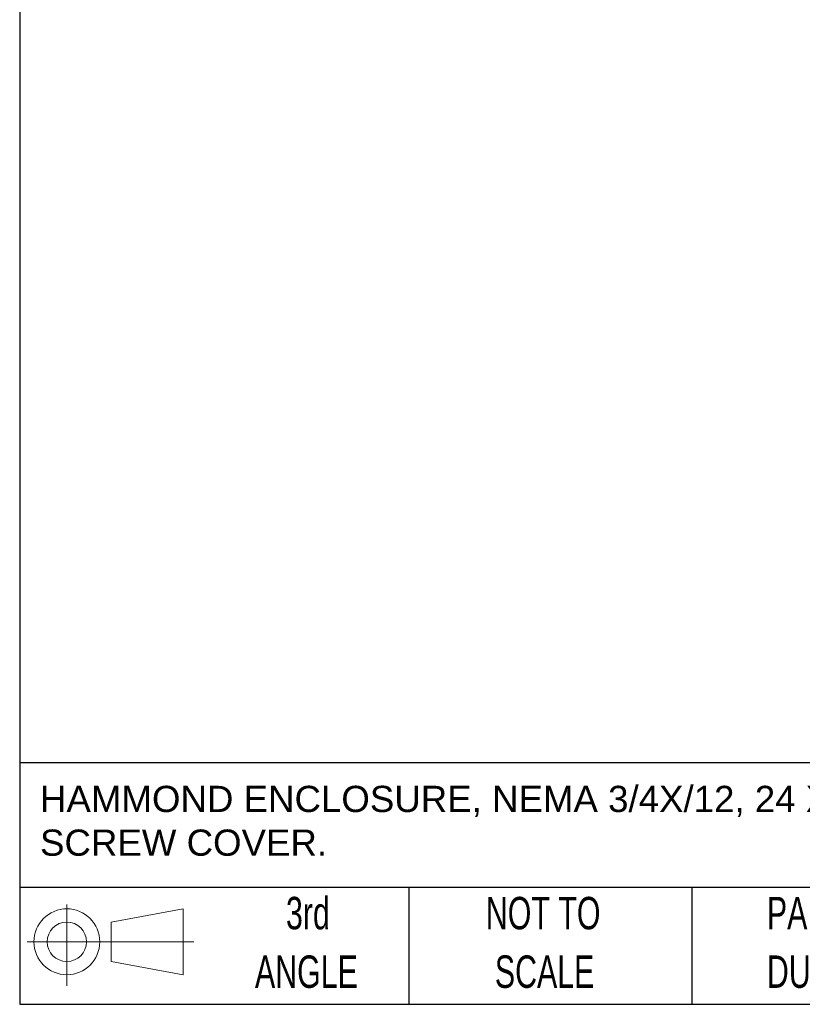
# Model space of a CAD drawing. Header units: inches. Extents: x 0 to 126, y 0 to 96.
# Tile 1 of 18: x 0 to 24, y 0 to 30. Entities that reach past the tile are written whole.
import ezdxf

# ---------------------------------------------------------------- set-up
doc = ezdxf.new("R2010")
doc.units = ezdxf.units.IN
doc.header["$MEASUREMENT"] = 0
doc.layers.get('0').update_dxf_attribs({"linetype": 'CONTINUOUS'})
doc.layers.add('TEXT', color=140, linetype='CONTINUOUS', lineweight=25)
doc.styles.add('SLDTEXTSTYLE0', font='TXT', dxfattribs={"width": 0.7})

# ---------------------------------------------------------------- blocks, each defined once
blk = doc.blocks.new('Block11')
at = {"color": 7, "linetype": 'Continuous', "lineweight": 18}
for p, q in [((2.588, 5.311), (2.588, 0)), ((5.48, 4.167), (10.175, 5.032)), ((10.175, 5.032), (10.175, 0.732)), ((5.48, 1.596), (5.48, 4.167)), ((0, 2.882), (10.874, 2.882)), ((5.48, 1.596), (10.175, 0.732))]:
    blk.add_line(p, q, dxfattribs=at)
for radius in [2.15, 1.286]:
    blk.add_circle((2.588, 2.882), radius, dxfattribs=at)
blk = doc.blocks.new('Block12')
at = {"color": 7, "linetype": 'Continuous'}
blk.add_blockref('Block11', (0, 0), dxfattribs=at)
blk = doc.blocks.new('SW_NOTE_0_3')
at = {"layer": 'TEXT', "color": 0, "char_height": 2.11667, "attachment_point": 1, "style": 'SLDTEXTSTYLE0'}
for s, insert in [('PART DIMENSIONS MAY DIFFER SLIGHTLY', (0, 2.729)), ("DUE TO MANUFACTURER'S VARIANCES", (0, -1.094))]:
    blk.add_mtext(s, dxfattribs=dict(at, insert=insert))
blk = doc.blocks.new('SW_NOTE_0_4')
at = {"layer": 'TEXT', "color": 0, "char_height": 2.1167, "attachment_point": 2, "style": 'SLDTEXTSTYLE0'}
for s, insert in [('NOT TO', (5.259, 2.729)), ('SCALE', (5.355, -1.094))]:
    blk.add_mtext(s, dxfattribs=dict(at, insert=insert))
blk = doc.blocks.new('SW_NOTE_0_5')
at = {"layer": 'TEXT', "color": 0, "char_height": 2.1167, "attachment_point": 2, "style": 'SLDTEXTSTYLE0'}
for s, insert in [('3rd', (2.315, 2.729)), ('ANGLE', (2.218, -1.094))]:
    blk.add_mtext(s, dxfattribs=dict(at, insert=insert))

msp = doc.modelspace()

# ---------------------------------------------------------------- linework, layer by layer
at = {"layer": 'TEXT'}
for p, q in [((0, 96.261), (0, 0)), ((126.342, 7.474), (0, 7.474)), ((126.342, 3.61), (0, 3.61)), ((12.033, 3.61), (12.033, 0)), ((20.778, 3.61), (20.778, 0)), ((0, 0), (126.342, 0))]:
    msp.add_line(p, q, dxfattribs=at)

# ---------------------------------------------------------------- block references
at = {"layer": 'TEXT', "xscale": 0.4737247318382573, "yscale": 0.4737247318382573, "zscale": 0.4737247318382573}
for name, p in [('SW_NOTE_0_5', (7.815, 2.03)), ('Block12', (0.231, 0.57)), ('SW_NOTE_0_4', (13.694, 2.03)), ('SW_NOTE_0_3', (23.103, 2.03))]:
    msp.add_blockref(name, p, dxfattribs=at)

# ---------------------------------------------------------------- texts
at = {"layer": 'TEXT', "insert": (0.628, 6.759), "char_height": 1.081652, "attachment_point": 1}
msp.add_mtext_dynamic_manual_height_columns('{\\fArial|b0|i0|c0|p34;\\H0.75x;HAMMOND ENCLOSURE, NEMA 3/4X/12, 24 X 24 X 6IN (HXWXD), WALL MOUNT, 304 STAINLESS STEEL, #4 BRUSH FINISH, SCREW COVER.}', width=70.15109, gutter_width=2.308, heights=[0], dxfattribs=at)

doc.saveas('drawing.dxf')
